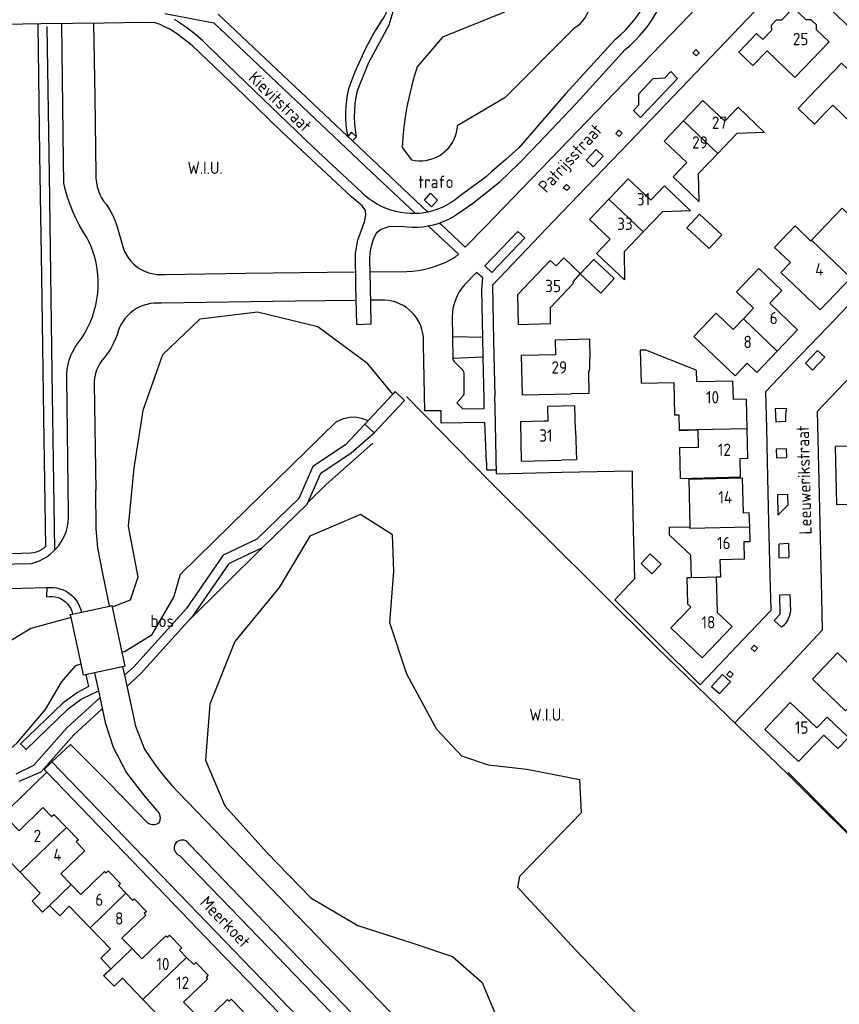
# Model space of a CAD drawing. Header units: metres. Extents: x 226218 to 240385, y 439369 to 449677.
# Tile 174 of 256: x 235113 to 235280, y 444037 to 444237. Entities that reach past the tile are written whole.
import ezdxf

# ---------------------------------------------------------------- set-up
doc = ezdxf.new("R2010")
doc.units = ezdxf.units.M
doc.header["$MEASUREMENT"] = 0
for name, color, linetype in [('BIJGEBOUW', 4, 'Continuous'), ('DAKRAND', 4, 'Continuous'), ('DAKRAND-BYG', 4, 'Continuous'), ('FUNKTIEAAND', 253, 'Continuous'), ('HEG', 253, 'Continuous'), ('HOOFDGEBOUW', 4, 'Continuous'), ('HUISNUMMER', 253, 'Continuous'), ('INSTEEKSLOOT', 153, 'Continuous'), ('KANTVERH', 253, 'Continuous'), ('KANTWATER', 153, 'Continuous'), ('KNTGESLVERH', 253, 'Continuous'), ('KUNSTWERK', 253, 'Continuous'), ('OVLIJNOBJ', 253, 'Continuous'), ('RASTER', 253, 'Continuous'), ('STRAATNAAM', 253, 'Continuous'), ('TUSSENMUUR', 253, 'Continuous')]:
    doc.layers.add(name, color=color, linetype=linetype)
doc.styles.get("Standard").update_dxf_attribs({"font": 'iso.shx'})

msp = doc.modelspace()

# ---------------------------------------------------------------- linework, layer by layer
at = {"layer": 'BIJGEBOUW'}
msp.add_lwpolyline([(235233.97, 444184.26), (235231.25, 444181.3), (235227.07, 444185.24), (235229.82, 444188.15), (235233.97, 444184.26)], dxfattribs=at)
at = {"layer": 'DAKRAND'}
for points in [[(235276.91, 444217.97), (235274.66, 444215.63), (235271.31, 444218.83), (235273.55, 444221.18)], [(235273.91, 444191.88), (235270.71, 444194.94), (235266.55, 444190.59), (235269.75, 444187.52)], [(235222.17, 444186.83), (235223.77, 444188.5), (235227.06, 444185.3), (235225.56, 444183.61)], [(235250.64, 444165.64), (235240.39, 444169.7), (235239.27, 444169.68), (235239.42, 444163), (235246.08, 444163.15)], [(235228.74, 444165.15), (235228.82, 444160.9), (235225.23, 444160.84)], [(235226.12, 444153.4), (235226.29, 444147.42), (235223.29, 444147.34)], [(235249.54, 444128.05), (235245.18, 444132.08), (235245.19, 444133.72), (235249.42, 444133.79)]]:
    msp.add_lwpolyline(points, dxfattribs=at)
at = {"layer": 'DAKRAND-BYG'}
for points in [[(235253.24, 444190.38), (235248.73, 444194.58), (235251.33, 444197.36), (235255.83, 444193.16), (235253.24, 444190.38)], [(235241.3, 444128.32), (235243.5, 444126.25), (235241.64, 444124.27), (235239.44, 444126.33), (235241.3, 444128.32)]]:
    msp.add_lwpolyline(points, dxfattribs=at)
at = {"layer": 'HEG'}
msp.add_line((235087.01, 444053.2), (235118.75, 444083.93), dxfattribs=at)
at = {"layer": 'HOOFDGEBOUW'}
for p, q in [((235259.26, 444230.29), (235262.87, 444234.05)), ((235262.87, 444234.05), (235264.18, 444232.81)), ((235264.18, 444232.81), (235265.93, 444234.66)), ((235270.68, 444225.14), (235277.63, 444232.37)), ((235265.07, 444230.56), (235270.68, 444225.14)), ((235255.02, 444209.68), (235258.87, 444213.7)), ((235251.12, 444205.63), (235255.02, 444209.68)), ((235245.93, 444204.94), (235248.71, 444207.81)), ((235244.17, 444203.08), (235241.38, 444200.16)), ((235244.17, 444203.08), (235249.44, 444198.02)), ((235243.75, 444197.83), (235239.85, 444193.74)), ((235249.44, 444198.02), (235243.75, 444197.83)), ((235239.85, 444193.74), (235235.97, 444189.67)), ((235274.07, 444192.03), (235273.91, 444191.88)), ((235235.97, 444189.67), (235236.04, 444183.97)), ((235225.79, 444183.4), (235225.56, 444183.61)), ((235260.2, 444176.1), (235262.26, 444178.26)), ((235267.09, 444169.53), (235262.94, 444165.19)), ((235250.64, 444165.64), (235250.69, 444163.25)), ((235220.41, 444158.27), (235220.48, 444155.28)), ((235220.48, 444155.28), (235219.76, 444155.26)), ((235261.09, 444147.73), (235260.95, 444153.74)), ((235215.09, 444147.15), (235223.29, 444147.34)), ((235249.64, 444123.49), (235249.54, 444128.05)), ((235249.65, 444123.46), (235249.64, 444123.49)), ((235254.71, 444123.56), (235254.88, 444116.43)), ((235269.74, 444098.1), (235275.13, 444092.96)), ((235276.52, 444091.49), (235271.43, 444086.13)), ((235133.29, 444060.89), (235134.77, 444059.35))]:
    msp.add_line(p, q, dxfattribs=at)
for points in [[(235277.63, 444232.37), (235275.07, 444234.83), (235275.05, 444235.82), (235273.96, 444236.84), (235272.94, 444236.81), (235270.4, 444239.3), (235267.98, 444236.78), (235266.89, 444236.75), (235265.88, 444235.7), (235265.93, 444234.66)], [(235259.26, 444230.29), (235262.14, 444227.52), (235265.07, 444230.56)], [(235276.91, 444217.97), (235278.36, 444219.49), (235282.3, 444215.71), (235284.8, 444218.31), (235285.81, 444217.34), (235289.41, 444221.1), (235284.55, 444225.74), (235283.58, 444224.75), (235280.11, 444228.05), (235273.55, 444221.18)], [(235256.41, 444216.22), (235251.99, 444220.43), (235248.06, 444216.3)], [(235256.41, 444216.22), (235259.18, 444219.1), (235264.53, 444213.96), (235258.87, 444213.7)], [(235248.06, 444216.3), (235244.14, 444212.18), (235248.71, 444207.81)], [(235245.93, 444204.94), (235251.21, 444199.87), (235251.12, 444205.63)], [(235241.38, 444200.16), (235236.82, 444204.51), (235232.89, 444200.39)], [(235198.11, 444200.17), (235196.85, 444198.8), (235195.44, 444200.21), (235196.69, 444201.59), (235198.11, 444200.17)], [(235232.89, 444200.39), (235228.95, 444196.26), (235233.15, 444192.25)], [(235282.02, 444184.43), (235288.25, 444190.94), (235280.28, 444198.54), (235274.07, 444192.03)], [(235236.04, 444183.97), (235230.41, 444189.37), (235233.15, 444192.25)], [(235222.17, 444186.83), (235221, 444187.93), (235214.33, 444180.93), (235214.49, 444174.94), (235221.04, 444175.1), (235221.01, 444178.35), (235225.79, 444183.4)], [(235265.6, 444179.24), (235268.04, 444181.81), (235263.34, 444186.3), (235258.82, 444181.57), (235262.26, 444178.26)], [(235269.75, 444187.52), (235267.84, 444185.52), (235275.8, 444177.91), (235282.02, 444184.43)], [(235265.6, 444179.24), (235271.23, 444173.87), (235267.09, 444169.53)], [(235262.94, 444165.19), (235260.97, 444167.08), (235258.52, 444164.51), (235250.14, 444172.49), (235254.66, 444177.23), (235258.14, 444173.93), (235260.2, 444176.1)], [(235229.04, 444166.34), (235229, 444168), (235229.09, 444168.01), (235228.99, 444171.92), (235221.99, 444171.77), (235222.08, 444168.79), (235215.09, 444168.64), (235215.26, 444160.66), (235225.23, 444160.84)], [(235228.74, 444165.15), (235228.92, 444165.53), (235229.02, 444165.93), (235229.04, 444166.34)], [(235246.08, 444163.15), (235246.23, 444156.58), (235247.1, 444156.59), (235247.17, 444153.42)], [(235260.95, 444153.74), (235260.82, 444159.73), (235258.18, 444159.67), (235258.09, 444163.42), (235250.69, 444163.25)], [(235226.12, 444153.4), (235225.99, 444158.41), (235220.41, 444158.27)], [(235219.76, 444155.26), (235214.91, 444155.15), (235215.09, 444147.15)], [(235247.17, 444153.42), (235247.17, 444153.41), (235250.97, 444153.5), (235251.05, 444149.94), (235247.23, 444149.86), (235247.37, 444143.66), (235259.62, 444143.95), (235259.54, 444147.7), (235261.09, 444147.73)], [(235290.27, 444138.58), (235290.1, 444146.49), (235286.4, 444146.41), (235286.32, 444150.3), (235278.85, 444150.15), (235279.1, 444138.35), (235290.27, 444138.58)], [(235249.42, 444133.79), (235249.2, 444143.49), (235259.99, 444143.73), (235260.15, 444136.68), (235261.35, 444136.72), (235261.42, 444133.75)], [(235261.42, 444133.75), (235261.49, 444130.79), (235260.29, 444130.74), (235260.38, 444127.26)], [(235260.38, 444127.26), (235255.45, 444127.13), (235255.54, 444123.64)], [(235255.54, 444123.64), (235255.54, 444123.58), (235254.71, 444123.56)], [(235249.65, 444123.46), (235248.74, 444123.43), (235248.84, 444118.18), (235249.56, 444117.51)], [(235251.82, 444107.17), (235245.46, 444113.26), (235249.56, 444117.51)], [(235254.88, 444116.43), (235257.92, 444113.52), (235251.82, 444107.17)], [(235290.17, 444100.73), (235286.73, 444097.1), (235284.03, 444099.69), (235280.92, 444096.43), (235274.24, 444102.82), (235279.31, 444108.18), (235283.09, 444104.56), (235284.55, 444106.07), (235290.17, 444100.73)], [(235271.43, 444086.13), (235264.57, 444092.64), (235269.74, 444098.1)], [(235275.13, 444092.96), (235277.21, 444095.14), (235281.57, 444090.99), (235279.42, 444088.74), (235276.52, 444091.49)], [(235113.32, 444063.6), (235109.08, 444067.99), (235108.86, 444067.78), (235106.73, 444070), (235111.05, 444074.17), (235113.1, 444072.05), (235117.96, 444076.75), (235119.7, 444074.95), (235120.13, 444075.37), (235122.73, 444072.69)], [(235122.73, 444072.69), (235125.14, 444070.19), (235124.7, 444069.77), (235126.44, 444067.97), (235121.58, 444063.27), (235123.67, 444061.11)], [(235119.29, 444056.88), (235117.86, 444055.53), (235115.74, 444057.76), (235117.41, 444059.35), (235113.32, 444063.6)], [(235123.67, 444061.11), (235125.63, 444059.09), (235130.48, 444063.79), (235130.79, 444063.47), (235131.23, 444063.9), (235133.72, 444061.31), (235133.29, 444060.89)], [(235134.77, 444059.35), (235136.16, 444057.92), (235136.48, 444058.23), (235138.98, 444055.65), (235138.54, 444055.22), (235138.85, 444054.9), (235133.99, 444050.2), (235136.04, 444048.09)], [(235127.52, 444052.34), (235123.29, 444056.71), (235121.35, 444054.79), (235119.29, 444056.88)], [(235130.35, 444042.58), (235130.3, 444042.64), (235131.71, 444044), (235129.68, 444046.17), (235131.68, 444048.05), (235127.52, 444052.34)], [(235136.04, 444048.09), (235138.04, 444046.02), (235142.89, 444050.72), (235143.2, 444050.39), (235143.64, 444050.82), (235146.15, 444048.23), (235145.71, 444047.8), (235147.14, 444046.32)], [(235147.14, 444046.32), (235148.57, 444044.84), (235149.01, 444045.26), (235151.51, 444042.67), (235151.07, 444042.24), (235151.38, 444041.92), (235146.53, 444037.22), (235148.52, 444035.16)], [(235138.26, 444037.74), (235134.11, 444042.07), (235132.42, 444040.44), (235130.35, 444042.58)], [(235144.24, 444031.02), (235142.16, 444033.16), (235142.42, 444033.41), (235138.26, 444037.74)], [(235148.52, 444035.16), (235150.57, 444033.04), (235155.42, 444037.74), (235155.74, 444037.41), (235156.18, 444037.84), (235158.68, 444035.25), (235158.24, 444034.82), (235159.62, 444033.4)]]:
    msp.add_lwpolyline(points, dxfattribs=at)
at = {"layer": 'INSTEEKSLOOT'}
for points in [[(235188.99, 444160.79), (235183.93, 444166.96), (235173.77, 444174.46), (235161.51, 444177.4), (235149.83, 444176), (235142.24, 444168.76), (235138.21, 444157.46), (235136.38, 444145.76), (235135.26, 444133.93), (235137.23, 444123.59), (235135.66, 444118.89), (235132.01, 444117.51)], [(235159.36, 444137.4), (235177.52, 444155.15), (235178.97, 444155.83), (235180.59, 444156.19), (235181.67, 444156.11), (235182.85, 444155.84), (235183.99, 444155.43)], [(235133.98, 444108.35), (235134.68, 444108.55), (235140.11, 444111.9), (235144.55, 444119.53), (235145.9, 444124.18), (235159.36, 444137.4)], [(235182.44, 444136.32), (235172.18, 444131.93), (235165.92, 444121.45), (235156.93, 444110.49), (235151.83, 444097.77), (235150.97, 444086.37)], [(235291.41, 443979.67), (235258.94, 444012.83), (235241.95, 444031.24), (235226.21, 444047.8), (235214.43, 444060.52), (235214.78, 444062.81), (235227.3, 444075.74), (235227, 444082.4), (235216.21, 444084.51), (235208.44, 444085.39), (235203.04, 444087.21), (235197.92, 444092.63), (235191.89, 444103.9), (235188.38, 444114.3), (235189.22, 444124.77), (235188.92, 444132.18), (235182.44, 444136.32)], [(235123.65, 444115.37), (235115.46, 444113.13), (235106.86, 444107.92), (235096.34, 444104.9), (235084.08, 444102.66), (235073.39, 444095.34), (235062.51, 444091.07), (235050.56, 444090.29), (235038.11, 444086.62), (235026.35, 444081.09), (235016.8, 444069.67), (235010.25, 444056.27), (235006.92, 444044.06), (235002, 444041.31), (234988.67, 444039.14), (234979.65, 444028.95), (234976.82, 444016.39), (234983.61, 444004.81), (234991.01, 443994.22), (234989.41, 443989.4), (234982.4, 443976.17), (234979.71, 443971.84)], [(234991.42, 443972.56), (234994.89, 443978.46), (235012.08, 443995.63), (235029.27, 444012.8), (235046.46, 444029.98), (235063.64, 444047.15), (235069.7, 444052.16), (235096.51, 444075.5), (235112.73, 444089.93), (235118.48, 444096.68), (235121.75, 444102.22), (235124.64, 444105.62), (235125.71, 444105.94)], [(235150.97, 444086.37), (235154.86, 444077.13), (235163.48, 444067.57), (235172.38, 444058.4), (235181.89, 444052.78), (235193.31, 444049.17), (235201.13, 444046.48), (235207.16, 444041.21), (235210.02, 444034.37), (235212.61, 444024.09), (235214.89, 444017.4), (235219.23, 444011.3), (235230.1, 443999.28), (235242.74, 443986.38), (235253.73, 443975.01), (235264.33, 443963.76), (235275.73, 443952.75), (235288.74, 443939.96)]]:
    msp.add_lwpolyline(points, dxfattribs=at)
at = {"layer": 'KANTVERH'}
for p, q in [((235179.84, 444213.12), (235153.56, 444237.97)), ((235189.19, 444239.14), (235188.21, 444235.73)), ((235188.21, 444235.73), (235184.03, 444227.94)), ((235234.22, 444232.92), (235224.18, 444221.83)), ((235236.2, 444230.8), (235226.33, 444219.88)), ((235184.03, 444227.94), (235181.77, 444222.37)), ((235246.86, 444224.92), (235245.47, 444226.3)), ((235238.94, 444219.49), (235237.92, 444218.43)), ((235180.65, 444213.98), (235179.84, 444213.12)), ((235181.6, 444213.08), (235180.65, 444213.98)), ((235179.84, 444213.12), (235180.79, 444212.22)), ((235180.79, 444212.22), (235181.6, 444213.08)), ((235180.79, 444212.22), (235196.11, 444197.77)), ((235230.31, 444210.48), (235228.26, 444208.33)), ((235183.48, 444198.12), (235182.86, 444198.95)), ((235133.16, 444194.29), (235134.04, 444191.23)), ((235198.48, 444195.54), (235198.75, 444195.29)), ((235214.4, 444193.85), (235207.68, 444186.83)), ((235215.79, 444192.51), (235214.4, 444193.85)), ((235185.07, 444192.26), (235185.61, 444193.4)), ((235184.46, 444185.64), (235191.85, 444185.72)), ((235207.3, 444172.28), (235207.1, 444182.06)), ((235284.54, 444182.02), (235277.27, 444174.41)), ((235187.3, 444179.86), (235184.64, 444179.89)), ((235201.04, 444176.51), (235201.12, 444172.41)), ((235269.98, 444166.76), (235277.27, 444174.41)), ((235207.3, 444172.28), (235201.12, 444172.41)), ((235201.12, 444172.41), (235201.21, 444168.06)), ((235207.38, 444168.33), (235207.3, 444172.28)), ((235209.48, 444171.51), (235209.71, 444160.33)), ((235131.21, 444169.2), (235130.37, 444168.16)), ((235201.21, 444168.06), (235207.38, 444168.33)), ((235201.21, 444168.06), (235201.21, 444168.05)), ((235276.74, 444168.29), (235274.24, 444165.63)), ((235201.52, 444167.34), (235203.07, 444165.8)), ((235264.78, 444161.29), (235269.98, 444166.76)), ((235123.14, 444136.43), (235122.77, 444163.93)), ((235203.4, 444165.04), (235203.43, 444161.04)), ((235128.33, 444162.8), (235128.72, 444141.27)), ((235209.82, 444157.99), (235209.71, 444160.33)), ((235264.95, 444153.84), (235264.78, 444161.29)), ((235210.1, 444144.51), (235209.82, 444157.99)), ((235268.96, 444157.89), (235268.95, 444157.88)), ((235183.3, 444154.7), (235179.4, 444150.49)), ((235265.2, 444143.84), (235264.95, 444153.84)), ((235180.52, 444148.83), (235185.2, 444152.9)), ((235179.4, 444150.49), (235172.79, 444146.04)), ((235268.9, 444149.67), (235268.99, 444147.89)), ((235174.39, 444144.7), (235180.52, 444148.83)), ((235172.79, 444146.04), (235169.92, 444139.55)), ((235208.02, 444146.98), (235208.05, 444145.36)), ((235171.59, 444138.38), (235174.39, 444144.7)), ((235208.05, 444145.36), (235210.08, 444145.4)), ((235223.31, 444144.82), (235210.1, 444144.51)), ((235237.6, 444145.12), (235223.31, 444144.82)), ((235237.6, 444145.12), (235237.61, 444143.24)), ((235265.41, 444134.83), (235265.2, 444143.84)), ((235237.61, 444143.24), (235237.83, 444133.25)), ((235269.15, 444140.35), (235269.21, 444138.22)), ((235169.92, 444139.55), (235161.36, 444131.28)), ((235162.52, 444129.62), (235171.59, 444138.38)), ((235265.68, 444123.89), (235265.41, 444134.83)), ((235237.83, 444133.18), (235238.08, 444123.21)), ((235161.36, 444131.28), (235154.52, 444128.02)), ((235155.86, 444126.44), (235162.52, 444129.62)), ((235269.39, 444130.39), (235269.47, 444127.57)), ((235154.52, 444128.02), (235147.02, 444117.14)), ((235099.62, 444125.96), (235115.61, 444126.37)), ((235148.59, 444115.89), (235155.86, 444126.44)), ((235265.84, 444116.84), (235265.68, 444123.89)), ((235238.08, 444123.21), (235236.02, 444121.01)), ((235236.02, 444121.01), (235234.12, 444118.95)), ((235269.63, 444120.07), (235269.75, 444116.6)), ((235234.12, 444118.95), (235242.75, 444110.3)), ((235147.02, 444117.14), (235136.44, 444105.39)), ((235137.86, 444103.98), (235148.59, 444115.89)), ((235260.19, 444110.91), (235265.84, 444116.84)), ((235268.17, 444113.61), (235267.95, 444113.41)), ((235242.75, 444110.3), (235251.42, 444101.68)), ((235251.42, 444101.68), (235260.19, 444110.91)), ((235136.44, 444105.39), (235134.51, 444103.63)), ((235134.99, 444101.36), (235137.86, 444103.98)), ((235255.33, 444099.93), (235257.56, 444102.33)), ((235253.76, 444101.38), (235255.33, 444099.93)), ((235129.51, 444099.07), (235122.79, 444092.94)), ((235124.22, 444091.53), (235130.01, 444096.81)), ((235122.79, 444092.94), (235116.08, 444085.36)), ((235117.58, 444084.04), (235124.22, 444091.53)), ((235119.76, 444086.02), (235118.2, 444084.5)), ((235153.08, 444051.54), (235119.76, 444086.02)), ((235112.49, 444083.62), (235116.08, 444085.36)), ((235113.14, 444082.1), (235117.58, 444084.04)), ((235118.2, 444084.5), (235118.75, 444083.93)), ((235118.75, 444083.93), (235124.06, 444078.39)), ((235278.12, 444074.98), (235269.28, 444083.86)), ((235124.06, 444078.39), (235139.51, 444062.37)), ((235278.12, 444074.98), (235289.37, 444063.78)), ((235139.51, 444062.37), (235152.69, 444048.67)), ((235179.24, 444024.42), (235153.08, 444051.54)), ((235152.69, 444048.67), (235166.04, 444034.84))]:
    msp.add_line(p, q, dxfattribs=at)
for points in [[(235198.75, 444195.29), (235203.68, 444190.61), (235207.77, 444194.77), (235262.4, 444251.44)], [(235283.44, 444233.74), (235270.07, 444246.53), (235252.08, 444227.68), (235236.86, 444211.79), (235221.63, 444195.89), (235209.25, 444182.91), (235209.48, 444171.51), (235209.71, 444160.33)], [(235186.63, 444236.58), (235187.02, 444237.02), (235187.34, 444237.51), (235187.6, 444238.04), (235187.79, 444238.59), (235187.91, 444239.16), (235187.95, 444239.75), (235187.92, 444240.33), (235187.82, 444240.91), (235187.63, 444241.47), (235187.38, 444242), (235187.07, 444242.49), (235186.69, 444242.94), (235186.25, 444243.34), (235185.77, 444243.67), (235185.25, 444243.94)], [(235234.22, 444232.92), (235235.26, 444233.8), (235236.24, 444234.74), (235237.17, 444235.73), (235238.04, 444236.78), (235238.84, 444237.88), (235239.58, 444239.02), (235240.26, 444240.2)], [(235142.69, 444238.13), (235152.68, 444236.2), (235173.16, 444216.76)], [(235236.2, 444230.8), (235237.25, 444231.69), (235238.24, 444232.64), (235239.19, 444233.64), (235240.08, 444234.69), (235240.92, 444235.78), (235241.69, 444236.91), (235242.41, 444238.09), (235243.06, 444239.3)], [(235140.75, 444236.21), (235138.32, 444236.32), (235130.38, 444236.15), (235117.6, 444236.04), (235098.6, 444235.68)], [(235116.93, 444235.93), (235117.27, 444209.49), (235117.63, 444184.74), (235118.06, 444156.11), (235118.44, 444129.82)], [(235122.22, 444203.61), (235122.14, 444208.24), (235121.76, 444235.98)], [(235128.25, 444236.1), (235128.52, 444221.15), (235128.71, 444205.48)], [(235145.36, 444233.88), (235144.5, 444234.45), (235143.6, 444234.97), (235142.67, 444235.44), (235141.73, 444235.85), (235140.75, 444236.21)], [(235151.46, 444231.54), (235150.43, 444232.55), (235149.35, 444233.51), (235148.23, 444234.42), (235147.08, 444235.29), (235145.9, 444236.12), (235144.68, 444236.9)], [(235186.63, 444236.58), (235185.5, 444234.71), (235184.43, 444232.8), (235183.42, 444230.86), (235182.48, 444228.89), (235181.59, 444226.89), (235180.77, 444224.87), (235180.01, 444222.82)], [(235120.36, 444129.17), (235119.84, 444165.2), (235119.27, 444205.37), (235118.83, 444235.51)], [(235182.86, 444198.95), (235180.62, 444200.83), (235166.47, 444214.1), (235158.92, 444221.43), (235148.26, 444231.64), (235145.36, 444233.88)], [(235182.63, 444201.84), (235172.81, 444210.98), (235160.9, 444222.4), (235151.46, 444231.54)], [(235251.23, 444230.13), (235250.61, 444229.5), (235249.93, 444230.11), (235250.55, 444230.81), (235251.23, 444230.13)], [(235245.47, 444226.3), (235244.18, 444224.96), (235241.85, 444224.86), (235238.9, 444221.75), (235238.94, 444219.49)], [(235237.92, 444218.43), (235239.32, 444216.99), (235246.86, 444224.92)], [(235180.01, 444222.82), (235179.76, 444221.62), (235179.57, 444220.41), (235179.45, 444219.2), (235179.39, 444217.98), (235179.41, 444216.76), (235179.48, 444215.54), (235179.63, 444214.33), (235179.84, 444213.12)], [(235181.77, 444222.37), (235181.51, 444221.07), (235181.32, 444219.75), (235181.21, 444218.43), (235181.18, 444217.1), (235181.22, 444215.77), (235181.34, 444214.45), (235181.54, 444213.14)], [(235224.18, 444221.83), (235214.58, 444210.85), (235211.97, 444208.47), (235209.18, 444206.05), (235207.96, 444204.96), (235202.47, 444200.92)], [(235201.96, 444197.27), (235205.19, 444199.51), (235210.74, 444203.92), (235214.56, 444207.56), (235217.33, 444210.43), (235226.33, 444219.88)], [(235193.63, 444197.46), (235184.65, 444205.87), (235173.2, 444216.76)], [(235235.6, 444213.77), (235234.99, 444213.14), (235234.31, 444213.75), (235234.92, 444214.44), (235235.6, 444213.77)], [(235228.26, 444208.33), (235229.7, 444206.97), (235231.7, 444209.13), (235230.31, 444210.48)], [(235128.71, 444205.48), (235128.71, 444204.62), (235128.8, 444203.76), (235128.97, 444202.92), (235129.22, 444202.09)], [(235258.49, 444093.95), (235268.68, 444104.77), (235276.29, 444112.88), (235276.06, 444122.78), (235275.71, 444137.38), (235275.25, 444157.31), (235289.05, 444171.78), (235299.43, 444182.69), (235309.79, 444193.49), (235319.22, 444203.49), (235326.16, 444203.7), (235334.45, 444203.91)], [(235126.85, 444192.61), (235126.04, 444193.87), (235125.29, 444195.18), (235124.61, 444196.52), (235124, 444197.89), (235123.45, 444199.28), (235122.97, 444200.71), (235122.56, 444202.15), (235122.22, 444203.61)], [(235129.22, 444202.09), (235129.51, 444201.37), (235129.86, 444200.67), (235130.28, 444200.01), (235130.76, 444199.4)], [(235193.63, 444197.46), (235192.61, 444197.45), (235191.6, 444197.52), (235190.59, 444197.65), (235189.6, 444197.86), (235188.62, 444198.13), (235187.66, 444198.48), (235186.73, 444198.89), (235185.83, 444199.36), (235184.97, 444199.89), (235184.14, 444200.49), (235183.36, 444201.14), (235182.63, 444201.84)], [(235224.93, 444202.75), (235224.34, 444202.16), (235223.61, 444202.72), (235224.27, 444203.4), (235224.93, 444202.75)], [(235202.47, 444200.92), (235201.67, 444200.28), (235200.83, 444199.71), (235199.94, 444199.19), (235199.02, 444198.73), (235198.08, 444198.34), (235197.11, 444198.02), (235196.11, 444197.77)], [(235130.76, 444199.4), (235131.29, 444198.61), (235131.77, 444197.8), (235132.2, 444196.96), (235132.57, 444196.09), (235132.89, 444195.2), (235133.16, 444194.29)], [(235181.67, 444174.91), (235181.47, 444182.8), (235181.42, 444189.39), (235181.92, 444192.06), (235183.27, 444195.8), (235183.52, 444197.14), (235183.48, 444198.12)], [(235196.11, 444197.77), (235195.29, 444197.62), (235194.46, 444197.51), (235193.63, 444197.46)], [(235198.48, 444195.54), (235199.39, 444195.89), (235200.28, 444196.29), (235201.13, 444196.75), (235201.96, 444197.27)], [(235221.63, 444195.89), (235209.25, 444182.91), (235209.48, 444171.51)], [(235185.61, 444193.4), (235185.82, 444193.67), (235186.07, 444193.91), (235186.35, 444194.11), (235186.66, 444194.26)], [(235186.66, 444194.26), (235188.22, 444194.84), (235190.82, 444194.92)], [(235190.82, 444194.92), (235191.89, 444194.77), (235192.97, 444194.7), (235194.05, 444194.7), (235195.13, 444194.78), (235196.2, 444194.94)], [(235196.2, 444194.94), (235196.97, 444195.1), (235197.73, 444195.3), (235198.48, 444195.54)], [(235201.64, 444188.59), (235202.32, 444189.19), (235196.2, 444194.94)], [(235128.02, 444190.04), (235127.67, 444190.91), (235127.28, 444191.77), (235126.85, 444192.61)], [(235184.41, 444189.57), (235184.58, 444190.48), (235184.8, 444191.38), (235185.07, 444192.26)], [(235207.68, 444186.83), (235209.13, 444185.48), (235215.79, 444192.51)], [(235128.73, 444187.48), (235128.54, 444188.35), (235128.3, 444189.2), (235128.02, 444190.04)], [(235134.04, 444191.23), (235134.26, 444190.48), (235134.54, 444189.77), (235134.89, 444189.08), (235135.3, 444188.43), (235135.78, 444187.82), (235136.31, 444187.26), (235136.89, 444186.76), (235137.52, 444186.31), (235138.19, 444185.93), (235138.9, 444185.61), (235139.63, 444185.36), (235140.38, 444185.19), (235141.14, 444185.08), (235141.92, 444185.06), (235142.68, 444185.1)], [(235184.59, 444175.04), (235184.45, 444182.66), (235184.37, 444188.23), (235184.41, 444189.57)], [(235191.85, 444185.72), (235192.99, 444185.79), (235194.13, 444185.92), (235195.26, 444186.12), (235196.37, 444186.38), (235197.47, 444186.7), (235198.55, 444187.08), (235199.61, 444187.53), (235200.64, 444188.03), (235201.64, 444188.59)], [(235128.68, 444178.88), (235128.91, 444180.09), (235129.07, 444181.32), (235129.16, 444182.56), (235129.16, 444183.8), (235129.1, 444185.03), (235128.95, 444186.26), (235128.73, 444187.48)], [(235142.68, 444185.1), (235159.19, 444185.34), (235181.26, 444185.6)], [(235207.1, 444182.06), (235207.26, 444184.4), (235206.02, 444185.5), (235203.54, 444182.96)], [(235203.54, 444182.96), (235202.99, 444182.27), (235202.5, 444181.53), (235202.08, 444180.76), (235201.72, 444179.95), (235201.44, 444179.12), (235201.23, 444178.26), (235201.1, 444177.39), (235201.04, 444176.51)], [(235181.32, 444179.83), (235169.27, 444179.63), (235142.01, 444179.23)], [(235195.21, 444170.74), (235195.26, 444171.54), (235195.23, 444172.34), (235195.12, 444173.12), (235194.93, 444173.9), (235194.68, 444174.65), (235194.35, 444175.38), (235193.95, 444176.07), (235193.49, 444176.72), (235192.97, 444177.32), (235192.39, 444177.86), (235191.77, 444178.35), (235191.09, 444178.78), (235190.39, 444179.14), (235189.64, 444179.43), (235188.88, 444179.65), (235188.1, 444179.79), (235187.3, 444179.86)], [(235125.06, 444171.1), (235125.78, 444172.11), (235126.43, 444173.16), (235127.02, 444174.24), (235127.54, 444175.36), (235127.99, 444176.51), (235128.37, 444177.68), (235128.68, 444178.88)], [(235136.33, 444177.75), (235135.73, 444177.29), (235135.17, 444176.77), (235134.67, 444176.21), (235134.22, 444175.6), (235133.82, 444174.96), (235133.49, 444174.28), (235133.21, 444173.57), (235133, 444172.84)], [(235142.01, 444179.23), (235141.26, 444179.28), (235140.51, 444179.26), (235139.77, 444179.17), (235139.03, 444179.01), (235138.32, 444178.79), (235137.62, 444178.5), (235136.96, 444178.16), (235136.33, 444177.75)], [(235133, 444172.84), (235132.63, 444171.9), (235132.2, 444170.97), (235131.73, 444170.07), (235131.21, 444169.2)], [(235123.31, 444167.68), (235123.64, 444168.59), (235124.04, 444169.46), (235124.52, 444170.3), (235125.06, 444171.1)], [(235208.02, 444146.98), (235207.67, 444155), (235198.86, 444154.84), (235198.86, 444157.41), (235195.53, 444157.4), (235195.21, 444170.74)], [(235276.74, 444168.29), (235275.26, 444169.65), (235272.8, 444167.03), (235274.24, 444165.63)], [(235122.77, 444163.93), (235122.79, 444164.88), (235122.89, 444165.83), (235123.06, 444166.76), (235123.31, 444167.68)], [(235130.37, 444168.16), (235129.91, 444167.59), (235129.5, 444166.99), (235129.15, 444166.34), (235128.86, 444165.67), (235128.63, 444164.98), (235128.46, 444164.26), (235128.36, 444163.54), (235128.33, 444162.8)], [(235201.21, 444168.05), (235201.22, 444167.85), (235201.27, 444167.65), (235201.38, 444167.48), (235201.52, 444167.34)], [(235203.16, 444160.31), (235202, 444159), (235203.21, 444157.78), (235207.58, 444157.84), (235207.55, 444159.68), (235207.38, 444168.33)], [(235203.07, 444165.8), (235203.23, 444165.57), (235203.34, 444165.31), (235203.4, 444165.04)], [(235191.81, 444160.26), (235208.74, 444143.04), (235242.48, 444109.45), (235269.3, 444083.48)], [(235203.43, 444161.04), (235203.4, 444160.78), (235203.31, 444160.53), (235203.16, 444160.31)], [(235268.95, 444157.88), (235266.69, 444157.81), (235266.77, 444155.17), (235268.78, 444155.3)], [(235268.95, 444157.88), (235268.83, 444157.22), (235268.77, 444156.54), (235268.75, 444155.87), (235268.77, 444155.2)], [(235268.9, 444149.67), (235266.89, 444149.62), (235266.95, 444147.86), (235268.99, 444147.89)], [(235269.15, 444140.35), (235267.11, 444140.31), (235267.24, 444136.18), (235269.21, 444138.22)], [(235115.61, 444126.37), (235116.43, 444126.6), (235117.23, 444126.91), (235117.99, 444127.28), (235118.72, 444127.72), (235119.41, 444128.22), (235120.06, 444128.78), (235120.65, 444129.39), (235121.19, 444130.04), (235121.67, 444130.75), (235122.09, 444131.49), (235122.44, 444132.27), (235122.72, 444133.07), (235122.93, 444133.9), (235123.08, 444134.73), (235123.14, 444135.58), (235123.14, 444136.43)], [(235115.46, 444128.47), (235099.95, 444127.92), (235093.89, 444134.33)], [(235118.44, 444129.82), (235118.04, 444129.43), (235117.58, 444129.1), (235117.09, 444128.84), (235116.57, 444128.64), (235116.02, 444128.52), (235115.46, 444128.47)], [(235269.39, 444130.39), (235267.38, 444130.27), (235267.42, 444127.51), (235269.47, 444127.57)], [(235267.95, 444113.41), (235266.47, 444114.79), (235267.71, 444116.09), (235267.63, 444119.98), (235269.63, 444120.07)], [(235268.17, 444113.61), (235268.55, 444113.93), (235268.88, 444114.3), (235269.17, 444114.71), (235269.4, 444115.15), (235269.58, 444115.62), (235269.7, 444116.1), (235269.75, 444116.6)], [(235263.09, 444109.14), (235262.46, 444108.48), (235261.79, 444109.09), (235262.41, 444109.77), (235263.09, 444109.14)], [(235253.75, 444101.39), (235255.98, 444103.79), (235257.56, 444102.34)], [(235258.16, 444103.85), (235257.53, 444103.17), (235256.86, 444103.82), (235257.46, 444104.47), (235258.16, 444103.85)], [(235140.72, 444085.46), (235141.82, 444084.01), (235142.96, 444082.6), (235144.16, 444081.23), (235145.41, 444079.91)], [(235145.41, 444079.91), (235156.5, 444068.36), (235175.46, 444048.7), (235194.92, 444028.52), (235213.96, 444008.73), (235240.68, 443981), (235268.15, 443952.44)], [(235147.69, 444069.24), (235147.51, 444069.54), (235147.26, 444069.79), (235146.97, 444069.98), (235146.64, 444070.11), (235146.29, 444070.16), (235145.94, 444070.13), (235145.6, 444070.03), (235145.3, 444069.86), (235145.03, 444069.63), (235144.83, 444069.35), (235144.68, 444069.02), (235144.62, 444068.68), (235144.63, 444068.33), (235144.71, 444067.98), (235144.87, 444067.67), (235145.09, 444067.4), (235145.36, 444067.17), (235145.68, 444067.02)], [(235247.58, 443965.55), (235239.63, 443973.81), (235222.72, 443991.34), (235207.48, 444007.17), (235189.37, 444025.96), (235169.97, 444046.12), (235147.69, 444069.24)], [(235145.68, 444067.02), (235152.13, 444060.39), (235163.67, 444048.41), (235238.2, 443971.06)]]:
    msp.add_lwpolyline(points, dxfattribs=at)
at = {"layer": 'KANTWATER'}
for p, q in [((235211.66, 444238.37), (235199.13, 444233.3)), ((235211.97, 444221.16), (235225.9, 444235.18)), ((235199.13, 444233.3), (235193.96, 444227.29)), ((235202.19, 444215.41), (235211.97, 444221.16)), ((235190.89, 444210.87), (235192.82, 444208.39))]:
    msp.add_line(p, q, dxfattribs=at)
for points in [[(235225.9, 444235.18), (235226.5, 444235.58), (235227.06, 444236.05), (235227.55, 444236.58), (235227.99, 444237.15), (235228.37, 444237.78), (235228.67, 444238.43), (235228.9, 444239.12), (235229.05, 444239.83), (235229.13, 444240.55), (235229.12, 444241.27), (235229.04, 444241.99), (235228.88, 444242.7), (235228.64, 444243.38), (235228.33, 444244.04), (235227.95, 444244.65), (235227.5, 444245.22), (235226.99, 444245.74), (235226.43, 444246.2), (235225.83, 444246.6)], [(235193.96, 444227.29), (235193.35, 444225.29), (235192.79, 444223.27), (235192.31, 444221.23), (235191.89, 444219.18), (235191.54, 444217.11), (235191.25, 444215.04), (235191.04, 444212.96), (235190.89, 444210.87)], [(235192.82, 444208.39), (235193.55, 444208.26), (235194.29, 444208.19), (235195.03, 444208.2), (235195.77, 444208.28), (235196.49, 444208.43), (235197.2, 444208.65), (235197.88, 444208.94), (235198.53, 444209.29), (235199.15, 444209.71), (235199.72, 444210.18), (235200.24, 444210.71), (235200.71, 444211.28), (235201.12, 444211.9), (235201.47, 444212.55), (235201.75, 444213.23), (235201.97, 444213.94), (235202.11, 444214.67), (235202.19, 444215.41)]]:
    msp.add_lwpolyline(points, dxfattribs=at)
at = {"layer": 'KNTGESLVERH'}
for p, q in [((235181.67, 444174.91), (235184.59, 444175.04)), ((235099.56, 444120.96), (235118.72, 444121.46)), ((235118.72, 444121.46), (235118.7, 444119.6)), ((235123.98, 444116.11), (235123.98, 444116.09)), ((235125.77, 444116.49), (235125.77, 444116.48)), ((235128.43, 444104.12), (235129.2, 444100.51))]:
    msp.add_line(p, q, dxfattribs=at)
for points in [[(235131.45, 444117.71), (235131.44, 444117.77), (235130.1, 444124.32), (235129.11, 444129.57), (235128.77, 444133.38), (235128.72, 444141.27)], [(235118.7, 444119.6), (235119.28, 444119.68), (235119.86, 444119.67), (235120.44, 444119.59), (235121.01, 444119.44), (235121.55, 444119.22), (235122.05, 444118.93), (235122.52, 444118.58), (235122.93, 444118.17), (235123.29, 444117.71), (235123.59, 444117.21), (235123.82, 444116.67), (235123.98, 444116.11)], [(235118.72, 444121.46), (235119.39, 444121.51), (235120.07, 444121.49), (235120.74, 444121.4), (235121.4, 444121.24), (235122.03, 444121.01), (235122.64, 444120.71), (235123.21, 444120.35), (235123.74, 444119.93), (235124.23, 444119.46), (235124.66, 444118.94), (235125.03, 444118.38), (235125.34, 444117.78), (235125.59, 444117.15), (235125.77, 444116.49)], [(235126.68, 444103.73), (235127.2, 444101.35), (235124.98, 444100.15), (235122, 444098), (235113.42, 444089.71), (235114.54, 444088.54), (235123.15, 444096.87), (235125.71, 444098.76), (235129.2, 444100.51)], [(235134.13, 444105.37), (235134.63, 444103.07), (235136.73, 444093.28), (235138.57, 444088.61), (235140.72, 444085.46)], [(235129.2, 444100.51), (235130.61, 444094.04), (235132.2, 444089.03), (235134.9, 444083.79), (235138.35, 444079.33), (235141, 444076.24)], [(235139, 444073.84), (235131.75, 444081.35), (235123.58, 444089.58), (235119.76, 444086.02)], [(235141, 444076.24), (235141.26, 444075.99), (235141.46, 444075.69), (235141.62, 444075.36), (235141.71, 444075.02), (235141.74, 444074.66), (235141.71, 444074.3), (235141.62, 444073.95), (235141.47, 444073.62)], [(235141.47, 444073.62), (235141.18, 444073.44), (235140.87, 444073.31), (235140.53, 444073.24), (235140.19, 444073.24), (235139.86, 444073.3), (235139.54, 444073.42), (235139.25, 444073.61), (235139, 444073.84)]]:
    msp.add_lwpolyline(points, dxfattribs=at)
at = {"layer": 'KUNSTWERK'}
for p, q in [((235188.99, 444160.79), (235183.3, 444154.7)), ((235189.5, 444161.33), (235188.99, 444160.79)), ((235191.36, 444159.51), (235189.5, 444161.33)), ((235185.2, 444152.9), (235191.36, 444159.51)), ((235183.3, 444154.7), (235185.2, 444152.9)), ((235125.77, 444116.48), (235131.45, 444117.71)), ((235123.98, 444116.09), (235125.77, 444116.48)), ((235132.01, 444117.51), (235133.98, 444108.35)), ((235125.71, 444105.94), (235123.65, 444115.37)), ((235128.43, 444104.12), (235126.68, 444103.73)), ((235134.13, 444105.37), (235128.43, 444104.12))]:
    msp.add_line(p, q, dxfattribs=at)
for points in [[(235131.45, 444117.71), (235131.95, 444117.81), (235132.01, 444117.51)], [(235123.65, 444115.37), (235123.51, 444115.99), (235123.98, 444116.09)], [(235133.98, 444108.35), (235134.6, 444105.47), (235134.13, 444105.37)], [(235126.68, 444103.73), (235126.21, 444103.63), (235125.71, 444105.94)]]:
    msp.add_lwpolyline(points, dxfattribs=at)
at = {"layer": 'OVLIJNOBJ'}
msp.add_line((235147.31, 444114.47), (235162.6, 444129.65), dxfattribs=at)
msp.add_lwpolyline([(235171.75, 444138.74), (235175.45, 444142.42), (235184.93, 444150.8)], dxfattribs=at)
at = {"layer": 'RASTER'}
msp.add_lwpolyline([(235269.3, 444083.48), (235306.46, 444046.44), (235340.79, 444012.02), (235358.58, 443994.12)], dxfattribs=at)
at = {"layer": 'TUSSENMUUR'}
for p, q in [((235248.06, 444216.3), (235255.02, 444209.68)), ((235232.89, 444200.39), (235239.85, 444193.74)), ((235274.07, 444192.03), (235282.02, 444184.43)), ((235260.2, 444176.1), (235267.09, 444169.53)), ((235260.95, 444153.74), (235247.17, 444153.42)), ((235249.42, 444133.47), (235249.42, 444133.79)), ((235261.42, 444133.75), (235249.42, 444133.47)), ((235249.64, 444123.49), (235255.54, 444123.64)), ((235122.73, 444072.69), (235113.32, 444063.6)), ((235123.67, 444061.11), (235119.29, 444056.88)), ((235134.77, 444059.35), (235127.52, 444052.34)), ((235136.04, 444048.09), (235130.35, 444042.58)), ((235147.14, 444046.32), (235138.26, 444037.74))]:
    msp.add_line(p, q, dxfattribs=at)

# ---------------------------------------------------------------- texts
at = {"layer": 'FUNKTIEAAND'}
for s, p in [('W.I.U.', (235147.31, 444205.51)), ('trafo', (235194.21, 444202.65)), ('bos', (235139.78, 444113.43)), ('W.I.U.', (235216.74, 444094.39))]:
    msp.add_text(s, height=2.5, dxfattribs=at).set_placement(p)
at = {"layer": 'HUISNUMMER'}
for s, p in [('25', (235270.25, 444231.68)), ('27', (235253.8, 444214.68)), ('29', (235249.8, 444210.68)), ('31', (235238.58, 444199.13)), ('33', (235234.58, 444194.13)), ('4', (235274.8, 444184.87)), ('35', (235219.96, 444181.49)), ('6', (235265.55, 444175)), ('8', (235260.23, 444170.13)), ('29', (235221.23, 444164.95)), ('10', (235252.61, 444158.89)), ('31', (235218.75, 444151.11)), ('12', (235255.02, 444148.21)), ('14', (235255.14, 444138.57)), ('16', (235254.86, 444129.27)), ('18', (235251.7, 444113.16)), ('15', (235270.67, 444091.78)), ('2', (235116.05, 444069.75)), ('4', (235120.06, 444065.93)), ('6', (235128.58, 444056.79)), ('8', (235132.59, 444052.97)), ('10', (235140.99, 444043.72)), ('12', (235145, 444039.9))]:
    msp.add_text(s, height=2.5, dxfattribs=at).set_placement(p)
at = {"layer": 'STRAATNAAM'}
for s, rotation, p in [('Kievitstraat', 316.6204, (235159.47, 444224.76)), ('Patrijsstraat', 47.9191, (235220.19, 444201.51)), ('Leeuwerikstraat', 91.4908, (235274.08, 444132.28)), ('Meerkoet', 313.9466, (235149.67, 444057.27))]:
    msp.add_text(s, height=2.5, rotation=rotation, dxfattribs=at).set_placement(p)

doc.saveas('drawing.dxf')
